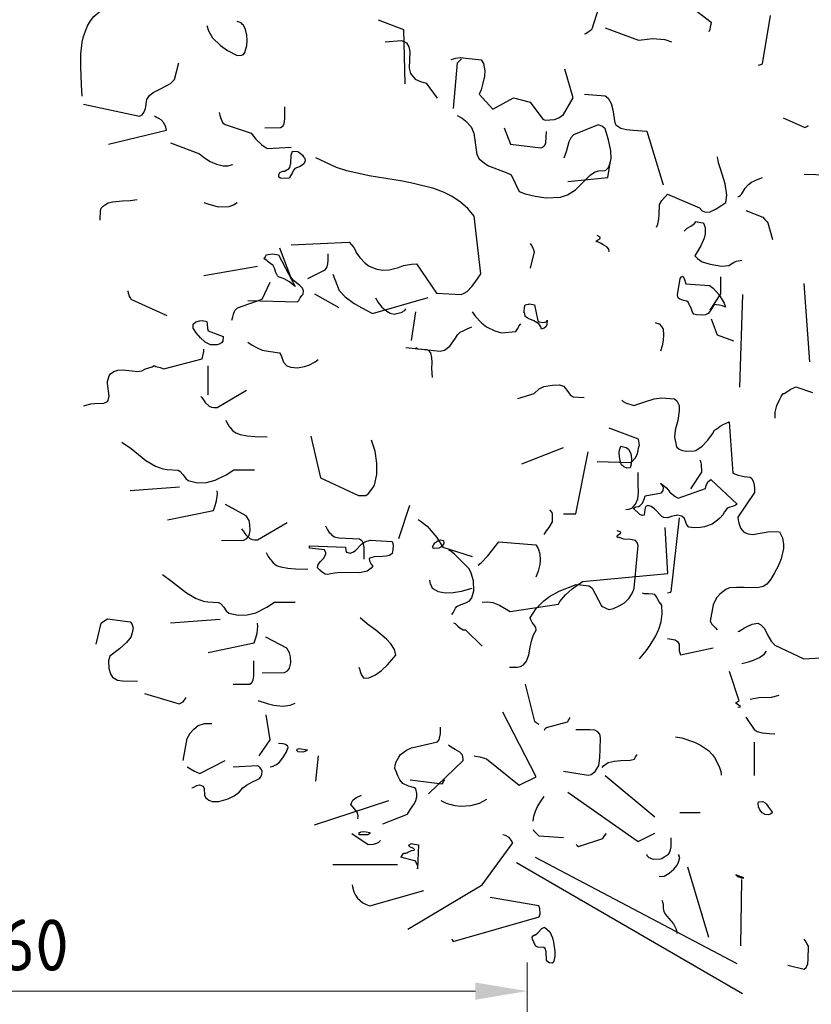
# Model space of a CAD drawing. Header units: metres. Extents: x 180716 to 180809, y 418548 to 418668.
# Tile 78 of 148: x 180724.75 to 180727.5, y 418618.36 to 418621.79. Entities that reach past the tile are written whole.
import ezdxf

# ---------------------------------------------------------------- set-up
doc = ezdxf.new("R2010")
doc.units = ezdxf.units.M
doc.layers.get('0').update_dxf_attribs({"color": 30, "lineweight": 0})
doc.layers.get('Defpoints').update_dxf_attribs({"lineweight": 0})
doc.layers.add('N-WE-GR-BOOM-SD', color=90, linetype='Continuous', lineweight=25)
doc.layers.add('N-WE-VH-M', color=7, linetype='Continuous', lineweight=18)
doc.styles.add('NLCS-ISO-M100-T18', font='NLCS-ISO.ttf', dxfattribs={"height": 0.18})
doc.dimstyles.new('NLCS-M100-T18-PIJL_L2_H1', dxfattribs={"dimscale": 0.1, "dimtxt": 2.5, "dimasz": 1.8, "dimexe": 2, "dimexo": 2, "dimgap": 0.7, "dimtad": 1, "dimzin": 0, "dimdsep": 46, "dimtxsty": 'NLCS-ISO-M100-T18', "dimcen": 0, "dimdle": 2, "dimclrd": 256, "dimclre": 256, "dimclrt": 1, "dimadec": 1, "dimazin": 0, "dimtfac": 1, "dimtdec": 3, "dimtofl": 0, "dimtmove": 0, "dimatfit": 3, "dimfxl": 2, "dimfxlon": 1, "dimtfillclr": 256, "dimtolj": 1, "dimtzin": 0, "dimlwd": -1, "dimlwe": -1, "dimarcsym": 0})

# ---------------------------------------------------------------- blocks, each defined once
blk = doc.blocks.new('SGR-BOOM_S02_G_ZIJ-D')
at = {"flags": 128}
for points in [[(-0.4293, 6.6299), (-0.3137, 6.6722), (-0.3026, 6.6655), (-0.2948, 6.66), (-0.2859, 6.6522), (-0.2748, 6.6344), (-0.2703, 6.6066), (-0.2714, 6.5677), (-0.2703, 6.5376), (-0.267, 6.5243), (-0.2547, 6.5143), (-0.2314, 6.5098), (-0.1613, 6.4564), (-0.1624, 6.4487), (-0.1647, 6.4398), (-0.1669, 6.4309), (-0.1702, 6.4231)], [(-2.3491, 6.1992), (-2.3513, 6.2381), (-2.3536, 6.3015), (-2.3536, 6.3449), (-2.3491, 6.3872), (-2.3447, 6.4072), (-2.3302, 6.4439), (-2.3202, 6.4606), (-2.308, 6.4761), (-2.2768, 6.5028), (-2.3013, 6.5606), (-2.3091, 6.5662), (-2.3169, 6.5695), (-2.3291, 6.574)], [(-0.6017, 6.4164), (-0.5973, 6.4175), (-0.5895, 6.4231), (-0.5828, 6.4275), (-0.5772, 6.432), (-0.5739, 6.4364), (-0.525, 6.5955)], [(0.0022, 6.3074), (0.0077, 6.3085), (0.0111, 6.3096), (0.0144, 6.3108), (0.0166, 6.3119), (0.0444, 6.4798)], [(-1.9154, 6.445), (-1.9098, 6.4261), (-1.8954, 6.4016), (-1.8676, 6.3749), (-1.8431, 6.3582), (-1.8098, 6.3405), (-1.7953, 6.3416), (-1.7909, 6.3427), (-1.7875, 6.3438), (-1.7831, 6.3505), (-1.7764, 6.3749), (-1.7753, 6.3927), (-1.7764, 6.4116), (-1.7808, 6.4305), (-1.7875, 6.4461), (-1.7909, 6.4483), (-1.7964, 6.4539), (-1.8098, 6.4594)], [(-1.3193, 6.465), (-1.2315, 6.4316), (-1.227, 6.2426)], [(-0.5305, 6.4364), (-0.4149, 6.3942), (-0.3937, 6.3964), (-0.3659, 6.3997), (-0.3226, 6.3964), (-0.2992, 6.3886)], [(-1.2957, 6.3886), (-1.2389, 6.3931), (-1.2212, 6.3842), (-1.2134, 6.3708), (-1.21, 6.3541), (-1.2111, 6.3252), (-1.2123, 6.2963), (-1.2067, 6.2785), (-1.1911, 6.2585), (-1.1722, 6.2507), (-1.1522, 6.244), (-1.1144, 6.1918)], [(-1.0655, 6.3263), (-1.0499, 6.3319), (-1.0343, 6.3341), (-0.962, 6.3252), (-0.9531, 6.313), (-0.9487, 6.2874), (-0.9498, 6.2685), (-0.9565, 6.2396), (-0.962, 6.2218), (-0.9687, 6.2062), (-0.9209, 6.154), (-0.8486, 6.1929), (-0.7908, 6.1784), (-0.7474, 6.1195), (-0.7385, 6.1161), (-0.7062, 6.1184), (-0.6918, 6.1239), (-0.6751, 6.135), (-0.6417, 6.1929), (-0.6707, 6.293)], [(-2.3436, 6.1714), (-2.1489, 6.1292), (-2.14, 6.1347), (-2.1345, 6.1425), (-2.1289, 6.1558), (-2.1278, 6.1636), (-2.1256, 6.1803), (-2.1234, 6.1881), (-2.1145, 6.2014), (-2.1022, 6.2114), (-2.0722, 6.227), (-2.0411, 6.2437), (-2.0277, 6.257), (-2.0122, 6.3149)], [(-1.058, 6.1558), (-1.0435, 6.3149), (-1.0302, 6.3293)], [(-0.6017, 6.2062), (-0.5305, 6.2007), (-0.5194, 6.1918), (-0.5094, 6.174), (-0.5038, 6.1517), (-0.4972, 6.1061), (-0.4927, 6.0995), (-0.476, 6.0883), (-0.456, 6.0828), (-0.4327, 6.0806), (-0.386, 6.0772), (-0.3292, 5.8904)], [(-2.2568, 6.0324), (-2.0555, 6.0813), (-2.0578, 6.0913), (-2.0644, 6.1069), (-2.0744, 6.1169), (-2.0822, 6.1214), (-2.09, 6.1247), (-2.0978, 6.1292)], [(-1.872, 6.1425), (-1.8698, 6.1336), (-1.8676, 6.1247), (-1.8609, 6.108), (-1.852, 6.1002), (-1.7608, 6.0702), (-1.7453, 6.0502), (-1.7241, 6.0302), (-1.7052, 6.0168), (-1.6218, 6.0224)], [(-1.7138, 6.0894), (-1.6593, 6.0906), (-1.6504, 6.0961), (-1.646, 6.1039), (-1.6437, 6.1206), (-1.6437, 6.1617)], [(-1.0446, 6.1325), (-1.028, 6.1225), (-1.0157, 6.1136), (-0.9968, 6.0925), (-0.9868, 6.0702), (-0.9768, 5.9968), (-0.9679, 5.9812), (-0.9501, 5.9657), (-0.9356, 5.9568), (-0.8745, 5.9334), (-0.8567, 5.9256), (-0.8289, 5.8678), (-0.8089, 5.86), (-0.7733, 5.8511), (-0.7355, 5.8456), (-0.6854, 5.8478), (-0.661, 5.8556), (-0.6332, 5.8734), (-0.5953, 5.9123), (-0.5809, 5.9256), (-0.5653, 5.9356), (-0.552, 5.9401), (-0.5308, 5.9412), (-0.5275, 5.9423), (-0.5186, 5.9512), (-0.5131, 5.9657), (-0.5097, 5.9824), (-0.5108, 6.009), (-0.5186, 6.0469), (-0.5308, 6.0858), (-0.5386, 6.0925), (-0.542, 6.0947), (-0.5542, 6.0991), (-0.6409, 6.0647), (-0.6498, 6.0546), (-0.6565, 6.0402), (-0.661, 6.0235), (-0.6654, 6.0057), (-0.6743, 5.9835)], [(0.0889, 6.1239), (0.1634, 6.0906), (0.1667, 6.0917), (0.1712, 6.0939), (0.1745, 6.0961), (0.1768, 6.0972)], [(-0.882, 6.0894), (-0.8597, 6.0327), (-0.7541, 6.0194), (-0.7507, 6.0205), (-0.7463, 6.0227), (-0.7407, 6.0272), (-0.7363, 6.0361), (-0.7352, 6.0583), (-0.7341, 6.0761)], [(-2.0411, 6.0368), (-1.941, 5.999), (-1.9232, 5.9846), (-1.9043, 5.9723), (-1.882, 5.9623), (-1.8587, 5.9568), (-1.842, 5.9568), (-1.8253, 5.9612)], [(-1.6652, 5.9268), (-1.6618, 5.9334), (-1.6507, 5.9379), (-1.6441, 5.939), (-1.6363, 5.9445), (-1.6318, 5.9457), (-1.6263, 5.9512), (-1.6229, 5.9657), (-1.6218, 5.9935), (-1.6174, 6.0079), (-1.5985, 6.0068), (-1.5918, 6.0024), (-1.5829, 5.9935), (-1.5796, 5.9879), (-1.5751, 5.9835), (-1.574, 5.9735), (-1.5796, 5.9623), (-1.5907, 5.9546), (-1.6096, 5.9479), (-1.6151, 5.9401), (-1.6185, 5.9312), (-1.6274, 5.9167), (-1.6307, 5.9145), (-1.6374, 5.9134), (-1.6596, 5.9145), (-1.6652, 5.9179), (-1.6652, 5.9268), (-1.6652, 5.9268)], [(-1.6218, 5.6821), (-1.4205, 5.691), (-1.4038, 5.6732), (-1.3994, 5.6654), (-1.3949, 5.6532), (-1.3838, 5.6387), (-1.3649, 5.6187), (-1.3505, 5.6087), (-1.3238, 5.5976), (-1.3038, 5.5942), (-1.2815, 5.5953), (-1.2493, 5.6031), (-1.2315, 5.6109), (-1.2037, 5.6154), (-1.1859, 5.6165), (-1.1169, 5.5142), (-1.0313, 5.5097), (-1.0202, 5.5142), (-1.0102, 5.5197), (-0.9935, 5.5375), (-0.9857, 5.5475), (-0.9746, 5.5642), (-0.9623, 5.5809), (-0.9857, 5.7822), (-1.0079, 5.8089), (-1.0335, 5.8311), (-1.0624, 5.85), (-1.0925, 5.8656), (-1.1258, 5.8778), (-1.197, 5.8956), (-1.2348, 5.9034), (-1.3505, 5.9223), (-1.4283, 5.9401), (-1.465, 5.9512), (-1.5362, 5.9846)], [(-0.6607, 5.9026), (-0.5205, 5.916), (-0.5116, 5.9749)], [(-0.3515, 5.7436), (-0.347, 5.7547), (-0.3437, 5.7725), (-0.3426, 5.787), (-0.3415, 5.8225), (-0.3337, 5.837), (-0.3137, 5.8581), (-0.2025, 5.8114), (-0.1925, 5.8003), (-0.1813, 5.7959), (-0.1658, 5.797), (-0.1446, 5.807), (-0.1246, 5.8203), (-0.1113, 5.8292), (-0.1068, 5.8548), (-0.1135, 5.8948), (-0.1291, 5.9471), (-0.1357, 5.9671), (-0.1402, 5.9882)], [(0.1612, 5.9282), (0.3625, 5.9226)], [(-0.069, 5.8503), (-0.0657, 5.8503), (-0.0612, 5.8537), (-0.0557, 5.8592), (-0.0434, 5.8793), (-0.0323, 5.8926), (-0.0212, 5.9004), (-0.0112, 5.9048), (-0.0045, 5.9082), (0.0166, 5.916)], [(-2.2868, 5.7677), (-2.2857, 5.7711), (-2.2846, 5.7989), (-2.2824, 5.81), (-2.2713, 5.82), (-2.2579, 5.8278), (-2.2435, 5.8322), (-2.209, 5.8356), (-2.1823, 5.8367), (-2.1578, 5.84)], [(-1.9254, 5.83), (-1.9121, 5.8244), (-1.8754, 5.8144), (-1.8376, 5.8155), (-1.8231, 5.8211), (-1.8098, 5.83)], [(-0.0412, 5.8014), (0.0177, 5.7781), (0.0244, 5.7703), (0.0288, 5.7669), (0.0333, 5.7625), (0.0355, 5.7592), (0.0511, 5.7013)], [(0.0611, 5.0797), (0.0611, 5.1008), (0.0667, 5.1241), (0.0767, 5.1453), (0.0822, 5.1553), (0.0889, 5.1653), (0.0922, 5.1653), (0.0978, 5.1686), (0.1134, 5.1798), (0.1323, 5.1887), (0.1901, 5.1686)], [(-0.2558, 5.7302), (-0.2447, 5.7403), (-0.2325, 5.7469), (-0.2214, 5.7558), (-0.2136, 5.7636), (-0.2103, 5.7625), (-0.1913, 5.7592), (-0.188, 5.758), (-0.1825, 5.7425), (-0.1825, 5.7202), (-0.1858, 5.7058), (-0.198, 5.6791), (-0.218, 5.6446), (-0.2091, 5.6346), (-0.1925, 5.6235), (-0.1647, 5.6146), (-0.1257, 5.6079), (-0.1002, 5.6101), (-0.0879, 5.619), (-0.0813, 5.6224), (-0.0735, 5.6257), (-0.0546, 5.629)], [(-0.7908, 5.6869), (-0.7863, 5.6802), (-0.7808, 5.6691), (-0.7774, 5.658), (-0.7908, 5.6012)], [(-0.5161, 5.658), (-0.5172, 5.6669), (-0.525, 5.6757), (-0.5372, 5.6824), (-0.5461, 5.688), (-0.5539, 5.6913), (-0.5606, 5.6924), (-0.5617, 5.6947), (-0.5572, 5.6991), (-0.5494, 5.7036), (-0.5472, 5.7069), (-0.5472, 5.7091), (-0.5583, 5.7147)], [(-1.7728, 5.4889), (-1.6004, 5.4845), (-1.5959, 5.4889), (-1.5904, 5.4978), (-1.5848, 5.5056), (-1.5804, 5.5112), (-1.5792, 5.5223), (-1.5826, 5.5312), (-1.5915, 5.5412), (-1.6137, 5.5579), (-1.6237, 5.5701), (-1.6615, 5.6702)], [(-1.7086, 5.6476), (-1.7019, 5.6487), (-1.6941, 5.6498), (-1.6885, 5.651), (-1.6796, 5.6498), (-1.6663, 5.6476), (-1.6085, 5.5375), (-1.6185, 5.5453), (-1.6274, 5.5531), (-1.6463, 5.5642), (-1.6663, 5.5709), (-1.6696, 5.5742), (-1.6752, 5.5865), (-1.6796, 5.6009), (-1.6852, 5.6109), (-1.693, 5.6165), (-1.7019, 5.6231), (-1.7052, 5.6265), (-1.7175, 5.6343), (-1.7163, 5.6354), (-1.713, 5.6387), (-1.7119, 5.6421), (-1.7097, 5.6454), (-1.7086, 5.6465), (-1.7086, 5.6476), (-1.7086, 5.6476)], [(-1.564, 5.5653), (-1.5039, 5.5953), (-1.5006, 5.5998), (-1.4973, 5.6054), (-1.495, 5.6165), (-1.4939, 5.6287), (-1.4939, 5.651)], [(-1.9254, 5.5753), (-1.7386, 5.6087)], [(-1.8287, 5.4207), (-1.8253, 5.4319), (-1.8231, 5.4408), (-1.8175, 5.4541), (-1.8086, 5.463), (-1.723, 5.493), (-1.6952, 5.552)], [(-1.4772, 5.5798), (-1.455, 5.5231), (-1.4339, 5.5019), (-1.4027, 5.4786), (-1.376, 5.463), (-1.3393, 5.4441), (-1.1458, 5.4986)], [(-0.2784, 5.5086), (-0.2695, 5.5653), (-0.2651, 5.5709), (-0.2606, 5.5731), (-0.2562, 5.5653), (-0.2495, 5.5464), (-0.1672, 5.5409), (-0.155, 5.532), (-0.1338, 5.5086), (-0.116, 5.4797), (-0.1116, 5.4652), (-0.1227, 5.4697), (-0.1327, 5.473), (-0.1438, 5.4741), (-0.1494, 5.4752), (-0.1538, 5.4708), (-0.1605, 5.4597), (-0.1639, 5.4541), (-0.1727, 5.4441), (-0.1816, 5.4385), (-0.1928, 5.4374), (-0.2128, 5.4385), (-0.2217, 5.4408), (-0.2272, 5.4486), (-0.2317, 5.4619), (-0.2406, 5.4797), (-0.2417, 5.483), (-0.2461, 5.4864), (-0.2573, 5.4886), (-0.2706, 5.493), (-0.2762, 5.4975), (-0.2784, 5.5086), (-0.2784, 5.5086)], [(-0.1658, 5.4556), (-0.128, 5.5123), (-0.128, 5.5712)], [(0.1816, 5.2752), (0.1618, 5.5481)], [(-2.1901, 5.5219), (-2.189, 5.5142), (-2.1868, 5.5086), (-2.1856, 5.503), (-2.1812, 5.4964), (-2.1801, 5.493), (-2.0544, 5.4363)], [(-1.5414, 5.5123), (-1.4558, 5.4645)], [(-1.329, 5.4978), (-1.3201, 5.4822), (-1.3068, 5.4656), (-1.289, 5.4511), (-1.2779, 5.4444), (-1.2634, 5.4411), (-1.2545, 5.4433), (-1.2456, 5.4455), (-1.2367, 5.4478), (-1.2323, 5.4511), (-1.2267, 5.4544), (-1.2234, 5.46)], [(-0.0619, 5.1877), (-0.052, 5.5091)], [(-1.2037, 5.3496), (-1.1892, 5.4497)], [(-0.9924, 5.4497), (-0.9812, 5.433), (-0.9601, 5.4107), (-0.9434, 5.3974), (-0.9134, 5.3829), (-0.8912, 5.3763), (-0.8411, 5.3807), (-0.8344, 5.3918), (-0.83, 5.3996), (-0.8233, 5.4074)], [(-0.8133, 5.4497), (-0.8122, 5.4497), (-0.8111, 5.4652), (-0.8089, 5.4741), (-0.8033, 5.4752), (-0.7955, 5.4764), (-0.7944, 5.4775), (-0.7877, 5.4764), (-0.7755, 5.4741), (-0.7644, 5.4185), (-0.7599, 5.4141), (-0.7466, 5.4119), (-0.7388, 5.413), (-0.7344, 5.4163), (-0.7321, 5.4207), (-0.7332, 5.4041), (-0.7377, 5.3963), (-0.7421, 5.3929), (-0.7522, 5.3885), (-0.7544, 5.3974), (-0.761, 5.4074), (-0.7788, 5.4185), (-0.7977, 5.4263), (-0.8089, 5.433), (-0.81, 5.443), (-0.8111, 5.4463), (-0.8133, 5.4497), (-0.8133, 5.4497)], [(-1.9632, 5.3929), (-1.9632, 5.4063), (-1.9532, 5.4141), (-1.941, 5.4185), (-1.9299, 5.4196), (-1.9154, 5.4152), (-1.9143, 5.4074), (-1.9132, 5.3918), (-1.911, 5.3829), (-1.8587, 5.364), (-1.8598, 5.3473), (-1.8642, 5.3418), (-1.872, 5.3373), (-1.8765, 5.3362), (-1.8798, 5.3351), (-1.9021, 5.3351), (-1.921, 5.344), (-1.9376, 5.3585), (-1.9521, 5.3763), (-1.9632, 5.3929), (-1.9632, 5.3929)], [(-0.3559, 5.4122), (-0.3548, 5.4111), (-0.3459, 5.4088), (-0.3426, 5.4077), (-0.3348, 5.3988), (-0.3292, 5.3888), (-0.327, 5.3699), (-0.3281, 5.351), (-0.3326, 5.331), (-0.3381, 5.3121)], [(-0.1613, 5.4255), (-0.1413, 5.3688), (-0.0846, 5.3488)], [(-1.2234, 5.3254), (-1.1044, 5.3121), (-1.0888, 5.3165), (-1.071, 5.3299), (-1.051, 5.3577), (-1.0443, 5.3699), (-1.0343, 5.3788), (-1.0243, 5.3833), (-1.0176, 5.3866), (-1.0099, 5.3899), (-1.0021, 5.3933), (-0.9943, 5.3977)], [(-1.7728, 5.3443), (-1.7572, 5.3332), (-1.7405, 5.3243), (-1.7227, 5.3165), (-1.7016, 5.3121), (-1.6627, 5.3065), (-1.6571, 5.2976), (-1.6493, 5.2743), (-1.6371, 5.262), (-1.6237, 5.2565), (-1.6004, 5.2543), (-1.5759, 5.2587), (-1.5603, 5.2643), (-1.5392, 5.2754), (-1.5281, 5.2832)], [(-2.3436, 5.1227), (-2.3391, 5.1238), (-2.3191, 5.1294), (-2.3046, 5.1305), (-2.2735, 5.1316), (-2.2613, 5.1372), (-2.2579, 5.1405), (-2.2546, 5.1561), (-2.2613, 5.2006), (-2.2613, 5.2072), (-2.2546, 5.2272), (-2.2501, 5.2339), (-2.239, 5.2417), (-2.2246, 5.2461), (-2.209, 5.2473), (-2.1745, 5.2439), (-2.1578, 5.2417), (-2.1412, 5.2439), (-2.1289, 5.2506), (-2.1056, 5.2584), (-2.0989, 5.2628), (-2.0922, 5.2595), (-2.0778, 5.2562), (-2.0644, 5.2506), (-1.9321, 5.2862), (-1.9276, 5.3006), (-1.9254, 5.3118), (-1.9254, 5.3195)], [(-1.1881, 5.3251), (-1.1814, 5.3207), (-1.1514, 5.3184), (-1.1458, 5.3162), (-1.138, 5.3073), (-1.1336, 5.2906), (-1.1325, 5.2728), (-1.1336, 5.2528), (-1.1314, 5.2206)], [(-1.911, 5.1605), (-1.911, 5.2617)], [(-1.9366, 5.155), (-1.9332, 5.1517), (-1.9299, 5.1483), (-1.9243, 5.1394), (-1.921, 5.1339), (-1.9077, 5.1217), (-1.8988, 5.1183), (-1.891, 5.1172), (-1.8799, 5.1172), (-1.7776, 5.1773)], [(-0.8341, 5.1475), (-0.7774, 5.1653), (-0.7596, 5.182), (-0.7441, 5.1898), (-0.714, 5.1942), (-0.6896, 5.1953), (-0.6751, 5.1909), (-0.664, 5.1775), (-0.6518, 5.1608), (-0.6417, 5.1542), (-0.6028, 5.152)], [(-0.4727, 5.1419), (-0.4683, 5.1375), (-0.4594, 5.133), (-0.4304, 5.1241), (-0.3926, 5.1364), (-0.3604, 5.1464), (-0.3348, 5.1508), (-0.2892, 5.1464), (-0.2814, 5.1397), (-0.2736, 5.1241), (-0.2725, 5.1052), (-0.2781, 5.0719), (-0.287, 5.0374), (-0.2892, 5.0141), (-0.2825, 4.9796), (-0.2736, 4.9718), (-0.2614, 4.9673), (-0.247, 4.9651), (-0.2214, 4.9662), (-0.2147, 4.9673), (-0.1925, 4.9818), (-0.1736, 5.0029), (-0.1569, 5.0252), (-0.1502, 5.0374), (-0.1424, 5.043), (-0.1302, 5.0519), (-0.1202, 5.0574), (-0.099, 5.0674), (-0.0868, 4.8884), (-0.0679, 4.8817), (-0.0468, 4.8773), (-0.0256, 4.8739), (-0.0201, 4.8695), (-0.0145, 4.8572), (-0.0123, 4.8461), (-0.0112, 4.835), (-0.0112, 4.8217), (-0.069, 4.7349), (-0.0679, 4.7249), (-0.0657, 4.716), (-0.0635, 4.7071), (-0.059, 4.696), (-0.0479, 4.6838), (-0.0334, 4.6771), (-0.0179, 4.6749), (0.0155, 4.6804), (0.0422, 4.686), (0.0756, 4.6849), (0.0867, 4.6637), (0.09, 4.6404), (0.09, 4.627), (0.0811, 4.5903), (0.0711, 4.5648), (0.0589, 4.5414), (0.0455, 4.5203), (0.0322, 4.5025), (0.0188, 4.4947), (0.0044, 4.4903), (-0.0201, 4.4891), (-0.0468, 4.4903), (-0.0724, 4.4914), (-0.0979, 4.4891), (-0.1113, 4.4836), (-0.1313, 4.468), (-0.1424, 4.4558), (-0.148, 4.4458), (-0.1546, 4.4302), (-0.1658, 4.3735), (-0.1591, 4.3635), (-0.1558, 4.3601), (-0.1491, 4.3524), (-0.1458, 4.349), (-0.1413, 4.3435)], [(-1.8498, 5.0727), (-1.8432, 5.0594), (-1.8376, 5.0505), (-1.8343, 5.0471), (-1.8265, 5.0371), (-1.8143, 5.0282), (-1.7998, 5.0227), (-1.7753, 5.0182), (-1.7486, 5.016), (-1.7053, 5.0149)], [(-0.5583, 4.9295), (-0.4427, 4.9251), (-0.4382, 4.9262), (-0.426, 4.9407), (-0.4182, 4.9551), (-0.4127, 4.9796), (-0.4115, 4.9862), (-0.4149, 5.0063), (-0.5161, 5.0452)], [(-1.554, 5.0171), (-1.5206, 4.8725), (-1.3883, 4.8102), (-1.3627, 4.8102), (-1.3527, 4.818), (-1.3382, 4.8369), (-1.3327, 4.8469), (-1.3238, 4.8836), (-1.3238, 4.9236), (-1.3304, 4.9648), (-1.3427, 5.0026)], [(-2.2113, 4.996), (-2.179, 4.9737), (-2.1279, 4.9326), (-2.0934, 4.9126), (-2.0678, 4.9037), (-2.0534, 4.9015), (-2.0155, 4.8992), (-2.0089, 4.8959), (-1.9977, 4.8826), (-1.9889, 4.8703), (-1.98, 4.8625), (-1.9477, 4.8547), (-1.9166, 4.8559), (-1.8865, 4.8636), (-1.8476, 4.8826), (-1.8209, 4.9003), (-1.7498, 4.9003)], [(-0.8197, 4.9206), (-0.6751, 4.9774)], [(-0.4808, 4.9448), (-0.4819, 4.9603), (-0.4808, 4.9681), (-0.4764, 4.9826), (-0.4574, 4.9781), (-0.4497, 4.9715), (-0.4408, 4.957), (-0.4385, 4.9392), (-0.4397, 4.9192), (-0.443, 4.907), (-0.4552, 4.9058), (-0.4652, 4.9103), (-0.473, 4.917), (-0.4775, 4.927), (-0.4808, 4.9448), (-0.4808, 4.9448)], [(-0.6751, 4.7471), (-0.6329, 4.7471), (-0.5895, 4.9629)], [(-0.2325, 4.8339), (-0.1947, 4.8917), (-0.1958, 4.9195), (-0.198, 4.9284), (-0.2002, 4.934)], [(-0.4583, 4.7616), (-0.4494, 4.7627), (-0.4449, 4.7638), (-0.4371, 4.7672), (-0.4327, 4.7716), (-0.4249, 4.7805), (-0.4171, 4.7994), (-0.4149, 4.8205), (-0.416, 4.8517), (-0.416, 4.8906)], [(-0.4241, 4.7713), (-0.4141, 4.7724), (-0.4085, 4.7757), (-0.4007, 4.7846), (-0.3952, 4.798), (-0.3907, 4.8091), (-0.334, 4.8202), (-0.3284, 4.828), (-0.3273, 4.8369), (-0.3284, 4.8425), (-0.3329, 4.8491), (-0.3385, 4.8525), (-0.3284, 4.8469), (-0.3162, 4.8358), (-0.3051, 4.8224), (-0.2873, 4.8069), (-0.2762, 4.8013), (-0.1816, 4.8347), (-0.1794, 4.8458), (-0.1739, 4.858), (-0.1627, 4.8669), (-0.0715, 4.7802), (-0.0782, 4.7757), (-0.0871, 4.7724), (-0.0971, 4.7702), (-0.106, 4.7668), (-0.1105, 4.7602), (-0.1149, 4.7535), (-0.1216, 4.7435), (-0.1305, 4.7335), (-0.1394, 4.7246), (-0.1583, 4.7112), (-0.185, 4.7023), (-0.1983, 4.699), (-0.2206, 4.6979), (-0.2395, 4.7001), (-0.2461, 4.709), (-0.2517, 4.7235), (-0.255, 4.7312), (-0.2639, 4.739), (-0.2795, 4.7424), (-0.284, 4.7413), (-0.2906, 4.7401), (-0.2995, 4.7379), (-0.314, 4.7335), (-0.3262, 4.7346), (-0.3329, 4.7379), (-0.3585, 4.7646), (-0.3707, 4.7724), (-0.3818, 4.7757), (-0.3885, 4.7724), (-0.3918, 4.7679), (-0.3929, 4.7613), (-0.3941, 4.7535), (-0.3952, 4.7424), (-0.4018, 4.7413), (-0.4096, 4.7446), (-0.433, 4.7668), (-0.4285, 4.7679), (-0.4274, 4.7691), (-0.4241, 4.7702), (-0.4241, 4.7713), (-0.4241, 4.7713)], [(-2.1824, 4.8281), (-2.01, 4.8414)], [(-2.0522, 4.7257), (-1.8921, 4.7591), (-1.8865, 4.7758), (-1.8821, 4.7925), (-1.8788, 4.8158), (-1.8799, 4.8269)], [(-1.8643, 4.6546), (-1.7864, 4.6557), (-1.7764, 4.6612), (-1.7687, 4.6713), (-1.7642, 4.689), (-1.7653, 4.7102), (-1.7687, 4.7235), (-1.7787, 4.7402), (-1.851, 4.7791)], [(-1.2478, 4.6615), (-1.21, 4.7772)], [(-0.7429, 4.6749), (-0.7374, 4.6826), (-0.7341, 4.6882), (-0.7252, 4.6993), (-0.7129, 4.7193), (-0.714, 4.746), (-0.7151, 4.7516), (-0.7229, 4.7605)], [(-1.18, 4.7271), (-1.1733, 4.7227), (-1.1489, 4.7038), (-1.1155, 4.6649), (-1.0944, 4.6315), (-0.9932, 4.5981)], [(-0.3137, 4.4725), (-0.3081, 4.4736), (-0.3037, 4.4747), (-0.3003, 4.4758), (-0.2714, 4.7327)], [(-1.7953, 4.6945), (-1.792, 4.6912), (-1.7886, 4.6879), (-1.7831, 4.679), (-1.7797, 4.6734), (-1.7664, 4.6612), (-1.7575, 4.6578), (-1.7497, 4.6567), (-1.7386, 4.6567), (-1.6363, 4.7168)], [(-1.5025, 4.7049), (-1.4958, 4.6915), (-1.4903, 4.6826), (-1.4869, 4.6793), (-1.4803, 4.6726), (-1.4714, 4.6671), (-1.4558, 4.6637), (-1.3846, 4.6604), (-1.3768, 4.6548), (-1.3724, 4.6471), (-1.3691, 4.6315), (-1.3691, 4.5892)], [(-0.9579, 4.4399), (-0.9379, 4.441), (-0.9212, 4.4388), (-0.8978, 4.4299), (-0.8611, 4.4076), (-0.6921, 4.4332), (-0.6877, 4.4421), (-0.6687, 4.4655), (-0.6454, 4.4866), (-0.6087, 4.5122), (-0.3129, 4.54), (-0.3218, 4.699)], [(-1.1258, 4.6401), (-1.1225, 4.6456), (-1.1158, 4.6512), (-1.1114, 4.6545), (-1.1025, 4.6567), (-1.0925, 4.6545), (-1.0913, 4.6445), (-1.0936, 4.6378), (-1.1014, 4.6312), (-1.1091, 4.6278), (-1.1247, 4.6267), (-1.128, 4.6278), (-1.1303, 4.6323), (-1.1258, 4.6401), (-1.1258, 4.6401)], [(-0.8631, 4.2133), (-0.8364, 4.2133), (-0.8308, 4.2145), (-0.8252, 4.2156), (-0.8141, 4.2222), (-0.8041, 4.2345), (-0.7952, 4.2567), (-0.7908, 4.2834), (-0.7852, 4.309), (-0.7796, 4.3268), (-0.7708, 4.3423), (-0.7719, 4.3512), (-0.7785, 4.3624), (-0.7841, 4.369), (-0.7885, 4.3779), (-0.7908, 4.3857), (-0.7708, 4.418), (-0.7441, 4.4447), (-0.724, 4.4591), (-0.6907, 4.478), (-0.6317, 4.5014), (-0.6162, 4.5003), (-0.5873, 4.4969), (-0.5817, 4.4936), (-0.575, 4.488), (-0.5428, 4.4269), (-0.5372, 4.4235), (-0.5239, 4.4169), (-0.5161, 4.4146), (-0.5016, 4.418), (-0.4816, 4.4269), (-0.4627, 4.438), (-0.4471, 4.4536), (-0.4349, 4.4725), (-0.4293, 4.488), (-0.416, 4.6371), (-0.4193, 4.6471), (-0.4249, 4.6537), (-0.4427, 4.6582), (-0.4649, 4.6593), (-0.4816, 4.6649), (-0.4861, 4.6649), (-0.4894, 4.6693), (-0.4849, 4.6738), (-0.4772, 4.6793), (-0.476, 4.6815), (-0.4783, 4.6849), (-0.4883, 4.6882)], [(-1.5584, 4.6356), (-1.4328, 4.6312), (-1.4316, 4.6189), (-1.4294, 4.6134), (-1.4172, 4.61), (-1.4072, 4.6134), (-1.3983, 4.6189), (-1.376, 4.6423), (-1.366, 4.6501), (-1.3471, 4.6556), (-1.2704, 4.6512), (-1.2682, 4.6434), (-1.2671, 4.6356), (-1.2682, 4.6234), (-1.2715, 4.6089), (-1.2804, 4.6022), (-1.2915, 4.6), (-1.3049, 4.5989), (-1.3338, 4.5978), (-1.3482, 4.5933), (-1.3505, 4.5911), (-1.3493, 4.5833), (-1.3438, 4.5722), (-1.3382, 4.5655), (-1.3438, 4.5578), (-1.3582, 4.5478), (-1.3849, 4.5422), (-1.4272, 4.5433), (-1.4606, 4.5422), (-1.4717, 4.5411), (-1.4973, 4.5355), (-1.5039, 4.5377), (-1.5128, 4.5433), (-1.5228, 4.5511), (-1.5306, 4.5589), (-1.5284, 4.5711), (-1.5206, 4.5811), (-1.5095, 4.5922), (-1.5017, 4.6067), (-1.5017, 4.6111), (-1.5062, 4.6223), (-1.5584, 4.6278), (-1.5584, 4.6356), (-1.5584, 4.6356)], [(-0.9723, 4.5689), (-0.9612, 4.5767), (-0.9379, 4.6011), (-0.9123, 4.6334), (-0.9001, 4.6501), (-0.7711, 4.6389), (-0.7633, 4.6267), (-0.7577, 4.6078), (-0.7566, 4.5856), (-0.7577, 4.5711), (-0.7633, 4.5478), (-0.7711, 4.5266)], [(-1.7086, 4.6123), (-1.7063, 4.6078), (-1.7019, 4.5989), (-1.6963, 4.59), (-1.693, 4.5867), (-1.6852, 4.5767), (-1.673, 4.5678), (-1.6585, 4.5622), (-1.634, 4.5578), (-1.6074, 4.5555), (-1.564, 4.5544)], [(-1.0635, 4.3965), (-1.0591, 4.4032), (-1.0558, 4.4099), (-1.0502, 4.4187), (-1.0457, 4.4243), (-1.0368, 4.4299), (-1.0124, 4.4388), (-1.0024, 4.4443), (-0.9935, 4.4554), (-0.9868, 4.4788), (-0.9879, 4.5144), (-0.9957, 4.5411), (-1.0035, 4.5555), (-1.0368, 4.5889), (-1.0546, 4.6067), (-1.0669, 4.6167), (-1.0735, 4.6212)], [(-2.07, 4.5355), (-2.0377, 4.5133), (-1.9866, 4.4721), (-1.9521, 4.4521), (-1.9265, 4.4432), (-1.9121, 4.441), (-1.8743, 4.4388), (-1.8676, 4.4354), (-1.8565, 4.4221), (-1.8476, 4.4099), (-1.8387, 4.4021), (-1.8064, 4.3943), (-1.7753, 4.3954), (-1.7453, 4.4032), (-1.7063, 4.4221), (-1.6796, 4.4399), (-1.6085, 4.4399)], [(-1.1411, 4.5158), (-1.14, 4.508), (-1.1389, 4.5036), (-1.1366, 4.5003), (-1.1344, 4.4947), (-1.1322, 4.488), (-1.1111, 4.4769), (-1.0855, 4.4725), (-1.0588, 4.4736), (-1.0299, 4.478), (-0.9932, 4.488)], [(-0.4104, 4.2423), (-0.3882, 4.2701), (-0.3737, 4.2901), (-0.3537, 4.3223), (-0.3437, 4.3457), (-0.3359, 4.3713), (-0.3326, 4.3991), (-0.3337, 4.4291), (-0.3426, 4.4413), (-0.3493, 4.4536), (-0.3515, 4.458), (-0.3571, 4.4669), (-0.3659, 4.468), (-0.3793, 4.4691), (-0.3949, 4.4691), (-0.4004, 4.4713)], [(-1.3869, 4.2133), (-1.3835, 4.2044), (-1.3824, 4.1989), (-1.378, 4.1855), (-1.3691, 4.1755), (-1.3524, 4.1766), (-1.329, 4.1867), (-1.3079, 4.2022), (-1.2868, 4.2222), (-1.2578, 4.2556), (-1.2634, 4.2756), (-1.2756, 4.2945), (-1.2901, 4.3112), (-1.3279, 4.3423), (-1.3568, 4.3635), (-1.3824, 4.3857)], [(-2.3002, 4.2942), (-2.2824, 4.3665), (-2.2779, 4.3698), (-2.2702, 4.3765), (-2.2613, 4.382), (-2.1823, 4.372), (-2.1756, 4.3643), (-2.1734, 4.3576), (-2.1712, 4.3509), (-2.1745, 4.3331), (-2.1801, 4.3187), (-2.1945, 4.2998), (-2.219, 4.2775), (-2.2524, 4.2519), (-2.2568, 4.2353), (-2.2557, 4.2097), (-2.2501, 4.1908), (-2.2435, 4.1785), (-2.2257, 4.1685), (-2.209, 4.1663), (-2.1567, 4.1652)], [(-2.0411, 4.3676), (-1.8687, 4.3809)], [(-1.911, 4.2653), (-1.7508, 4.2986), (-1.7453, 4.3153), (-1.7408, 4.332), (-1.7375, 4.3554), (-1.7386, 4.3665)], [(-1.058, 4.3676), (-1.0524, 4.3654), (-1.0424, 4.3565), (-1.0357, 4.3509), (-1.0235, 4.3442), (-1.0157, 4.3431), (-0.9579, 4.2864)], [(-0.069, 4.3379), (-0.0646, 4.339), (-0.0457, 4.3501), (-0.0323, 4.3579), (-0.019, 4.3635), (0.001, 4.3668), (0.0111, 4.3613), (0.0233, 4.3479), (0.0344, 4.3268), (0.0466, 4.3045), (0.06, 4.2901), (0.1601, 4.2423), (0.3202, 4.2523)], [(-1.723, 4.1941), (-1.6452, 4.1952), (-1.6352, 4.2008), (-1.6274, 4.2108), (-1.6229, 4.2286), (-1.624, 4.2497), (-1.6274, 4.2631), (-1.6374, 4.2797), (-1.7097, 4.3187)], [(-0.3137, 4.3134), (-0.307, 4.3123), (-0.287, 4.309), (-0.2792, 4.3034), (-0.2736, 4.2934), (-0.2725, 4.2701), (-0.2681, 4.2567), (-0.1546, 4.2812)], [(-0.0546, 4.2267), (-0.0323, 4.2322), (-0.0145, 4.2378), (0.0066, 4.2478), (0.0222, 4.2589), (0.0311, 4.2689)], [(-1.8242, 4.1552), (-1.7664, 4.1552), (-1.7586, 4.1607), (-1.7542, 4.1685), (-1.7519, 4.1841), (-1.7519, 4.2364)], [(-0.069, 4.0743), (-0.0612, 4.0754), (-0.0601, 4.0766), (-0.0679, 4.0832), (-0.0724, 4.0866), (-0.0746, 4.0877), (-0.0746, 4.091), (-0.0646, 4.0966), (-0.0979, 4.1989)], [(-0.8086, 4.1544), (-0.7763, 4.0254), (-0.7719, 4.0221), (-0.7641, 4.0176), (-0.7607, 4.0154)], [(-2.1323, 4.1218), (-2.011, 4.0862), (-1.9977, 4.0929), (-1.9955, 4.0962), (-1.9921, 4.1018), (-1.9888, 4.1062), (-1.9888, 4.1085)], [(-0.0256, 4.1021), (0.0044, 4.1088), (0.0478, 4.1099), (0.0744, 4.1166)], [(-1.7375, 4.0974), (-1.7052, 4.0873), (-1.6819, 4.0818), (-1.6507, 4.0784), (-1.6251, 4.0818), (-1.6085, 4.0885)], [(-1.733, 3.905), (-1.6952, 3.9617), (-1.7086, 4.0484)], [(-0.9857, 3.905), (-0.9812, 3.9038), (-0.9657, 3.9016), (-0.9512, 3.8972), (-0.9434, 3.895), (-0.8289, 3.8038), (-0.7699, 3.8327), (-0.8856, 4.0573)], [(-0.0412, 4.0399), (-0.0368, 4.0332), (-0.0301, 4.0221), (-0.0212, 4.0109), (-0.0123, 3.9976), (-0.0023, 3.9898), (0.0155, 3.9854), (0.0411, 3.9831), (0.06, 3.982)], [(-1.9977, 3.8894), (-1.9832, 3.9661), (-1.9732, 3.9839), (-1.961, 3.9984), (-1.9454, 4.0106), (-1.9232, 4.0184), (-1.8976, 4.0184)], [(-0.7429, 3.9965), (-0.7418, 3.9965), (-0.7385, 4.0009), (-0.7341, 4.0043), (-0.6618, 4.0243), (-0.6595, 4.0265), (-0.6573, 4.0298), (-0.654, 4.0343), (-0.6529, 4.0376), (-0.6529, 4.0387)], [(-1.3038, 3.6692), (-1.2181, 3.7026), (-1.207, 3.7204), (-1.1937, 3.7393), (-1.1881, 3.7504), (-1.1848, 3.7626), (-1.1848, 3.7748), (-1.1892, 3.7904), (-1.1937, 3.7937), (-1.2048, 3.7982), (-1.2137, 3.8004), (-1.2337, 3.8093), (-1.2448, 3.8216), (-1.2515, 3.836), (-1.257, 3.8516), (-1.2615, 3.8616), (-1.2604, 3.8727), (-1.257, 3.8849), (-1.2481, 3.9005), (-1.2415, 3.9105), (-1.2215, 3.925), (-1.2037, 3.9328), (-1.1136, 3.9539), (-1.108, 3.9617), (-1.1025, 3.9828), (-1.1025, 4.005)], [(-0.6751, 3.8519), (-0.5895, 3.8386), (-0.5795, 3.8408), (-0.565, 3.8508), (-0.5528, 3.8719), (-0.5483, 3.8986), (-0.5472, 3.9286), (-0.5461, 3.9676), (-0.5494, 3.9809), (-0.5561, 3.9887), (-0.5661, 3.9943), (-0.5839, 3.9965), (-0.6117, 3.9954), (-0.6329, 3.9965)], [(-0.2859, 3.972), (-0.2636, 3.9676), (-0.2192, 3.9531), (-0.1991, 3.9431), (-0.1713, 3.9242), (-0.1569, 3.9086), (-0.1502, 3.8997), (-0.1335, 3.8686), (-0.128, 3.8508), (-0.1268, 3.843), (-0.1268, 3.8386)], [(-1.6952, 3.8671), (-1.6885, 3.8683), (-1.6852, 3.8694), (-1.6819, 3.8705), (-1.6808, 3.8716), (-1.673, 3.8749), (-1.663, 3.8838), (-1.6507, 3.8983), (-1.6396, 3.9172), (-1.6329, 3.935), (-1.634, 3.9394), (-1.6418, 3.945), (-1.6496, 3.9472), (-1.6663, 3.9483)], [(-1.1447, 3.7737), (-1.0246, 3.8894), (-1.0235, 3.895), (-1.0268, 3.9083), (-1.0357, 3.9183), (-1.0524, 3.9272), (-1.0658, 3.9361), (-1.0747, 3.9428)], [(-0.0112, 3.8375), (-0.0112, 3.9531)], [(-1.6018, 3.9283), (-1.594, 3.9316), (-1.5651, 3.9261), (-1.5707, 3.9216), (-1.5818, 3.9183), (-1.5973, 3.9194), (-1.6029, 3.9239), (-1.6018, 3.9283), (-1.6018, 3.9283)], [(-1.5362, 3.8171), (-1.5273, 3.905)], [(-0.5405, 3.8653), (-0.5361, 3.8708), (-0.5194, 3.8819), (-0.4994, 3.8875), (-0.476, 3.8897), (-0.4438, 3.8908), (-0.4282, 3.8942), (-0.4271, 3.8975), (-0.4249, 3.902), (-0.4204, 3.9075), (-0.4204, 3.9097)], [(-1.9832, 3.8671), (-1.9777, 3.8638), (-1.9721, 3.8605), (-1.9588, 3.8527), (-1.9477, 3.8471), (-1.9399, 3.8438), (-1.852, 3.8894)], [(-1.9677, 3.7937), (-1.9632, 3.7949), (-1.9499, 3.8026), (-1.941, 3.8049), (-1.9276, 3.8004), (-1.9243, 3.7915), (-1.9232, 3.7682), (-1.9199, 3.7604), (-1.9087, 3.7515), (-1.8965, 3.747), (-1.8731, 3.747), (-1.8409, 3.7559), (-1.8198, 3.7659), (-1.8031, 3.7793), (-1.7897, 3.7937), (-1.7775, 3.8038), (-1.7564, 3.8149), (-1.7386, 3.8227), (-1.7341, 3.826), (-1.7319, 3.8271), (-1.7275, 3.8327), (-1.7241, 3.8405), (-1.723, 3.8527), (-1.7241, 3.856), (-1.7297, 3.8638), (-1.7341, 3.8683), (-1.7386, 3.8705), (-1.8242, 3.866)], [(-0.5305, 3.8375), (-0.3571, 3.6929)], [(-1.2089, 3.8219), (-1.0966, 3.8085), (-1.0955, 3.8097), (-1.0933, 3.813), (-1.0921, 3.8163), (-1.0899, 3.8197), (-1.0888, 3.8208), (-1.0888, 3.8219)], [(-1.3905, 3.687), (-1.3894, 3.697), (-1.3916, 3.707), (-1.3972, 3.7159), (-1.4061, 3.727), (-1.415, 3.7359), (-1.4116, 3.7448), (-1.4072, 3.7515), (-1.4005, 3.7571), (-1.3949, 3.7604), (-1.3772, 3.7682)], [(-0.6607, 3.7796), (-0.416, 3.6072), (-0.3571, 3.6362)], [(-1.5414, 3.6651), (-1.2823, 3.7507)], [(-1.1014, 3.7504), (-1.0836, 3.7404), (-1.0535, 3.7326), (-1.0313, 3.7304), (-0.9979, 3.7326), (-0.9668, 3.7404), (-0.9423, 3.7548)], [(-0.7808, 3.6784), (-0.7785, 3.6962), (-0.773, 3.7129), (-0.7652, 3.7296), (-0.753, 3.7496), (-0.7429, 3.7641)], [(0.0177, 3.7462), (0.0255, 3.7418), (0.0311, 3.7373), (0.0377, 3.7273), (0.0511, 3.7084), (0.0444, 3.7028), (0.0366, 3.7006), (0.0255, 3.7017), (0.0155, 3.7073), (0.0077, 3.7173), (0.0033, 3.7284), (0.0022, 3.7395), (0.0033, 3.7451), (0.0177, 3.7462), (0.0177, 3.7462)], [(-0.2703, 3.7084), (-0.2002, 3.7084)], [(-1.4113, 3.6351), (-1.3546, 3.5972), (-1.3357, 3.5984), (-1.3246, 3.6017), (-1.3168, 3.605), (-1.3112, 3.6106)], [(-1.386, 3.6392), (-1.3838, 3.6392), (-1.3783, 3.6414), (-1.3694, 3.6425), (-1.3616, 3.6414), (-1.3482, 3.6392), (-1.3482, 3.6358), (-1.356, 3.6314), (-1.386, 3.6303), (-1.386, 3.6392), (-1.386, 3.6392)], [(-1.217, 3.3033), (-0.9579, 3.4568), (-0.8511, 3.6025), (-0.8567, 3.6125), (-0.8645, 3.6214), (-0.8767, 3.628), (-0.8856, 3.6303)], [(-0.7808, 3.6495), (-0.7796, 3.6462), (-0.7696, 3.6351), (-0.7607, 3.6273), (-0.6751, 3.6217)], [(-0.6317, 3.5972), (-0.6273, 3.5939), (-0.6228, 3.5906), (-0.5383, 3.6184), (-0.5328, 3.6273), (-0.5261, 3.6351)], [(-1.2315, 3.5669), (-1.2237, 3.5669), (-1.2203, 3.568), (-1.2137, 3.5713), (-1.2081, 3.5736), (-1.2037, 3.5769), (-1.1948, 3.578), (-1.1937, 3.5802), (-1.197, 3.5836), (-1.2092, 3.5891), (-1.2126, 3.5925), (-1.2114, 3.5958), (-1.2037, 3.6002), (-1.2003, 3.5991), (-1.1792, 3.5958), (-1.1825, 3.5124), (-1.1814, 3.5202), (-1.1825, 3.5257), (-1.187, 3.5335), (-1.1892, 3.5391), (-1.2404, 3.5535), (-1.2381, 3.5558), (-1.2348, 3.5613), (-1.2326, 3.5647), (-1.2315, 3.5658), (-1.2315, 3.5669), (-1.2315, 3.5669)], [(-0.386, 3.5628), (-0.3849, 3.5594), (-0.3782, 3.5516), (-0.3637, 3.5461), (-0.3381, 3.5472), (-0.3337, 3.5483), (-0.3248, 3.5539), (-0.317, 3.5594), (-0.3103, 3.5639), (-0.307, 3.5683), (-0.3026, 3.5783), (-0.3014, 3.5895), (-0.3003, 3.6017), (-0.3003, 3.6206)], [(-0.3426, 3.486), (-0.3248, 3.4871), (-0.3081, 3.4972), (-0.2914, 3.5116), (-0.2803, 3.525), (-0.2748, 3.5361), (-0.2703, 3.5516), (-0.2725, 3.555), (-0.2736, 3.5594), (-0.2748, 3.5628)], [(-1.4772, 3.528), (-1.2526, 3.528)], [(-0.0532, 3.0775), (-0.8389, 3.5335)], [(-0.0718, 3.1825), (-0.7726, 3.5523)], [(-0.2436, 3.5194), (-0.1713, 3.2747)], [(-0.076, 3.4913), (-0.0704, 3.4857), (-0.0638, 3.4835), (-0.0571, 3.4813), (-0.0482, 3.4813), (-0.076, 3.4913)], [(-0.059, 3.2447), (-0.0546, 3.476)], [(-1.4105, 3.4568), (-1.4094, 3.4501), (-1.4038, 3.4323), (-1.3983, 3.4212), (-1.3916, 3.4112), (-1.3727, 3.3945), (-1.3616, 3.3889), (-1.3482, 3.3845), (-1.1603, 3.4368)], [(-1.0635, 3.2688), (-1.0624, 3.2655), (-1.0591, 3.2599), (-0.7599, 3.3456), (-0.7566, 3.3567), (-0.7577, 3.3745), (-0.761, 3.3845), (-0.9301, 3.4134)], [(-0.3337, 3.4037), (-0.3304, 3.3948), (-0.3292, 3.3882), (-0.3292, 3.3759), (-0.3259, 3.3637), (-0.3204, 3.3537), (-0.3092, 3.3403), (-0.2925, 3.3214), (-0.2837, 3.3025), (-0.2814, 3.2881)], [(-0.7763, 3.2836), (-0.773, 3.2836), (-0.7641, 3.2902), (-0.7507, 3.3047), (-0.7407, 3.3103), (-0.7229, 3.2936), (-0.714, 3.2725), (-0.7096, 3.258), (-0.7051, 3.2257), (-0.7051, 3.2091), (-0.7085, 3.1913), (-0.7151, 3.1846), (-0.724, 3.1857), (-0.7296, 3.189), (-0.7341, 3.1946), (-0.7352, 3.2235), (-0.7385, 3.2358), (-0.7441, 3.2391), (-0.7641, 3.2402), (-0.7719, 3.2435), (-0.7763, 3.2513), (-0.7785, 3.258), (-0.783, 3.268), (-0.7841, 3.2747), (-0.7808, 3.2802), (-0.7763, 3.2836), (-0.7763, 3.2836)], [(0.1045, 3.178), (0.1612, 3.1635), (0.169, 3.1691), (0.1745, 3.1824), (0.1756, 3.198), (0.1768, 3.2436), (0.1712, 3.2525), (0.1645, 3.2636), (0.1612, 3.2681)]]:
    blk.add_lwpolyline(points, dxfattribs=at)
blk = doc.blocks.new('*D31')
at = {"layer": 'Defpoints', "color": 0, "transparency": 16777216}
for p in [(180726.511, 418618.4073), (180726.511, 418614.6271), (180722.911, 418614.5195)]:
    blk.add_point(p, dxfattribs=at)
at = {"layer": 'N-WE-VH-M', "transparency": 16777216}
for p, q in [((180722.911, 418618.3073), (180722.911, 418618.5073)), ((180726.511, 418618.3073), (180726.511, 418618.5073)), ((180723.091, 418618.4073), (180726.331, 418618.4073))]:
    blk.add_line(p, q, dxfattribs=at)
for points in [[(180723.091, 418618.4373), (180723.091, 418618.3773), (180722.911, 418618.4073)], [(180726.331, 418618.4373), (180726.331, 418618.3773), (180726.511, 418618.4073)]]:
    blk.add_solid(points, dxfattribs=at)
at = {"layer": 'N-WE-VH-M', "color": 1, "transparency": 16777216, "insert": (180724.711, 418618.5673), "char_height": 0.18, "attachment_point": 5, "style": 'NLCS-ISO-M100-T18'}
blk.add_mtext('\\A1;3.60', dxfattribs=at)

msp = doc.modelspace()

# ---------------------------------------------------------------- block references
at = {"layer": 'N-WE-GR-BOOM-SD'}
msp.add_blockref('SGR-BOOM_S02_G_ZIJ-D', (180727.3124, 418615.32), dxfattribs=at)

# ---------------------------------------------------------------- dimensions: what is measured, and where the dimension line sits
at = {"layer": 'N-WE-VH-M'}
dim = msp.add_linear_dim(base=(180726.511, 418618.4073), p1=(180722.911, 418614.5195), p2=(180726.511, 418614.6271), dimstyle='NLCS-M100-T18-PIJL_L2_H1', override={"dimexe": 1, "dimexo": 1, "dimdle": 1, "dimtofl": 1, "dimfxl": 1}, dxfattribs=at)
dim.commit()
dim.dimension.update_dxf_attribs({"geometry": '*D31', "text_midpoint": (180724.711, 418618.4073), "dimtype": 160})

doc.saveas('drawing.dxf')
